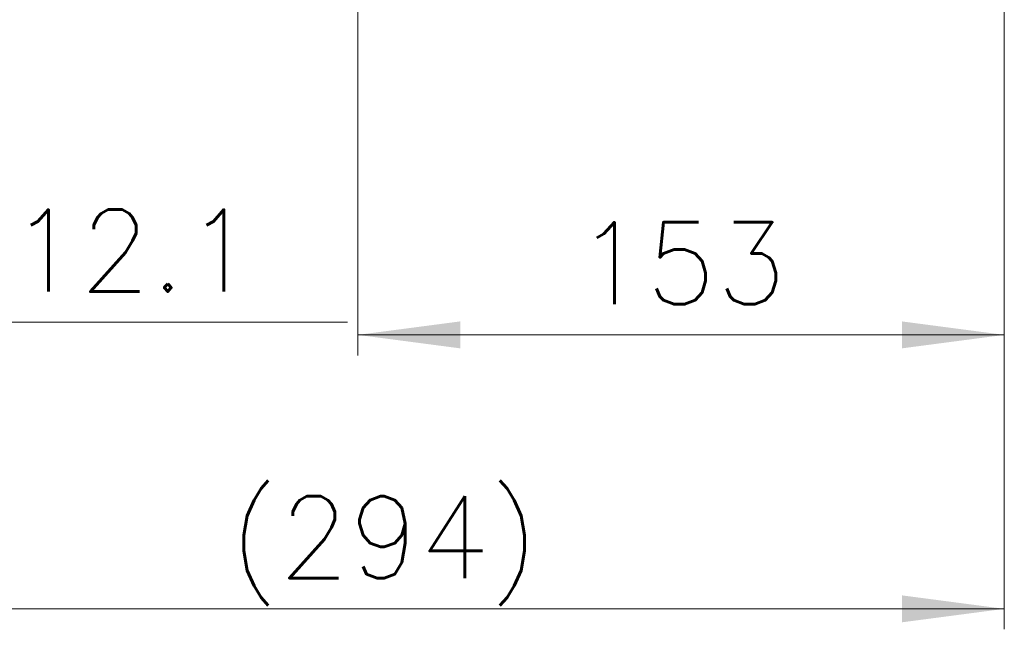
# Model space of a CAD drawing. Extents: x 0 to 1588, y 0 to 1123.
# Tile 30 of 35: x 704 to 937, y 491 to 636. Entities that reach past the tile are written whole.
import ezdxf
from ezdxf.enums import TextEntityAlignment as Align

# ---------------------------------------------------------------- set-up
doc = ezdxf.new("R2010")
doc.units = 0
doc.header["$LTSCALE"] = 18.91
doc.header["$MEASUREMENT"] = 0
doc.layers.add('10100_FRONT_DIM', color=7, linetype='CONTINUOUS')
doc.styles.get("Standard").update_dxf_attribs({"font": 'txt.shx'})

msp = doc.modelspace()

# ---------------------------------------------------------------- linework, layer by layer
at = {"layer": '10100_FRONT_DIM', "color": 7, "linetype": 'CONTINUOUS', "lineweight": 13}
for p, q in [((937.328902, 490.904192), (937.328902, 702.440192)), ((937.328902, 555.888192), (937.328902, 686.540192)), ((784.028902, 639.440192), (784.028902, 555.888192)), ((781.624902, 563.744192), (594.708902, 563.744192)), ((784.028902, 560.744192), (937.328902, 560.744192)), ((643.228902, 495.760192), (937.328902, 495.760192))]:
    msp.add_line(p, q, dxfattribs=at)
for points in [[(808.308902, 563.940715), (784.028902, 560.744192), (808.308902, 557.547669), (784.028902, 560.744192)], [(913.048902, 557.547669), (937.328902, 560.744192), (913.048902, 563.940715), (937.328902, 560.744192)], [(913.048902, 492.563669), (937.328902, 495.760192), (913.048902, 498.956715), (937.328902, 495.760192)]]:
    msp.add_solid(points, dxfattribs=at)

# ---------------------------------------------------------------- texts
for s, p in [('12.1', (730.636902, 571.028192)), ('153', (860.678902, 568.028192)), ('(294)', (790.278902, 503.044192))]:
    msp.add_text(s, height=19.424, dxfattribs=at).set_placement(p, align=Align.CENTER)

doc.saveas('drawing.dxf')
